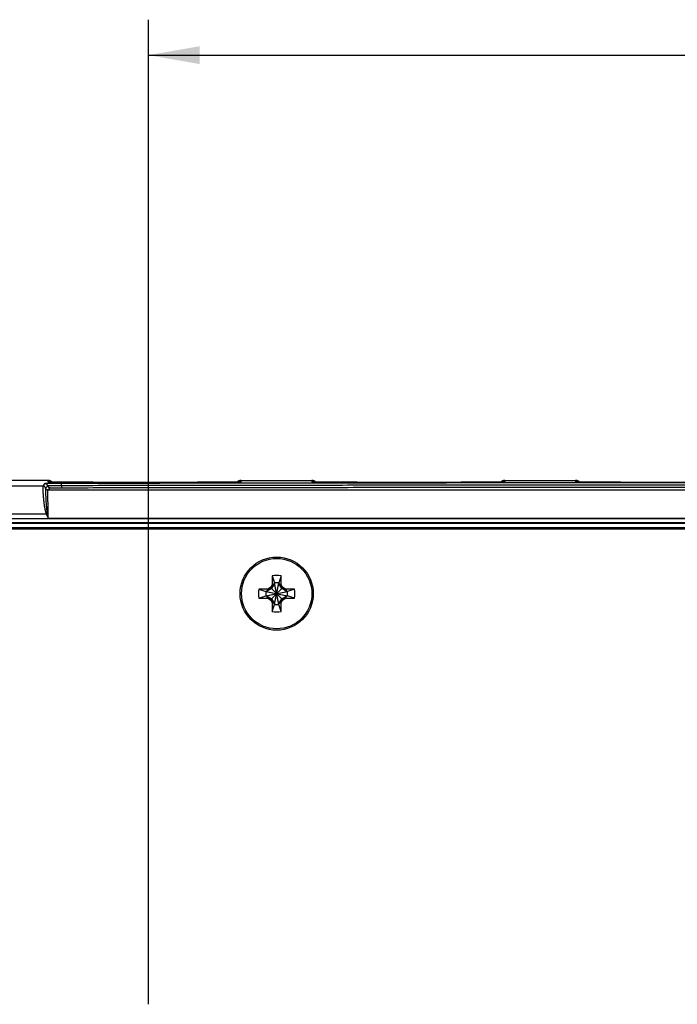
# Model space of a CAD drawing. Header units: inches. Extents: x 0 to 34, y 0 to 22.
# Tile 6 of 105: x 13.3 to 15.6, y 3.2 to 6.7. Entities that reach past the tile are written whole.
import ezdxf

# ---------------------------------------------------------------- set-up
doc = ezdxf.new("R2010")
doc.units = ezdxf.units.IN
doc.header["$LTSCALE"] = 1.87
doc.header["$MEASUREMENT"] = 0
doc.layers.get('0').update_dxf_attribs({"linetype": 'CONTINUOUS'})
doc.layers.add('DIMENSIONS', color=7, linetype='CONTINUOUS')
doc.styles.get("Standard").update_dxf_attribs({"font": 'txt', "width": 0.8})
doc.dimstyles.new('DIMSTYLE_1', dxfattribs={"dimtxt": 0.125, "dimasz": 0.18, "dimexe": 0.18, "dimexo": 0.0625, "dimgap": 0.09, "dimtad": 0, "dimtih": 1, "dimtoh": 1, "dimdec": 3, "dimzin": 4, "dimdsep": 46, "dimtxsty": 'STANDARD', "dimblk": '_FILLED', "dimblk1": '_FILLED', "dimblk2": '_FILLED', "dimcen": 0.09, "dimadec": 0, "dimazin": 0, "dimtp": 0.01, "dimtm": 0.01, "dimtfac": 1, "dimtdec": 3, "dimtofl": 0, "dimtmove": 0, "dimatfit": 3, "dimldrblk": '_FILLED', "dimfxl": 1, "dimtolj": 1, "dimtzin": 4, "dimarcsym": 0})

# ---------------------------------------------------------------- blocks, each defined once
blk = doc.blocks.new('_FILLED')
at = {"color": 0, "linetype": 'BYBLOCK'}
blk.add_solid([(0, 0), (-1, 0.174), (-1, -0.174)], dxfattribs=at)
blk = doc.blocks.new('*D7')
at = {"layer": 'DIMENSIONS', "color": 2, "linetype": 'CONTINUOUS'}
for p, q in [((13.7841, 3.2255), (13.7841, 6.6977)), ((20.2842, 3.2251), (20.2842, 6.6977)), ((13.7841, 6.5727), (16.3092, 6.5727)), ((20.2842, 6.5727), (17.7592, 6.5727))]:
    blk.add_line(p, q, dxfattribs=at)
at = {"layer": 'DIMENSIONS', "color": 2, "linetype": 'CONTINUOUS', "xscale": 0.18, "yscale": 0.18, "zscale": 0.18, "rotation": 180}
blk.add_blockref('_FILLED', (13.7841, 6.5727), dxfattribs=at)
at = {"layer": 'DIMENSIONS', "color": 2, "linetype": 'CONTINUOUS', "xscale": 0.18, "yscale": 0.18, "zscale": 0.18}
blk.add_blockref('_FILLED', (20.2842, 6.5727), dxfattribs=at)
at = {"layer": 'DIMENSIONS', "color": 2, "linetype": 'CONTINUOUS', "width": 0.8}
for s, p in [('6.500', (16.3717, 6.5102)), ('[', (16.9967, 6.5102)), ('165.1', (17.0967, 6.5102)), (']', (17.5967, 6.5102))]:
    blk.add_text(s, height=0.125, dxfattribs=at).set_placement(p)

msp = doc.modelspace()

# ---------------------------------------------------------------- linework, layer by layer
at = {"color": 7, "linetype": 'CONTINUOUS'}
for p, q in [((13.4297, 5.0727), (13.249, 5.0727)), ((13.4297, 5.0727), (13.4298, 5.0677)), ((14.1106, 5.0677), (14.1107, 5.0727)), ((14.1107, 5.0727), (14.3597, 5.0727)), ((14.3597, 5.0727), (14.3598, 5.0677)), ((15.0406, 5.0677), (15.0407, 5.0727)), ((15.0407, 5.0727), (15.2897, 5.0727)), ((15.2897, 5.0727), (15.2898, 5.0677)), ((9.8484, 5.0536), (13.4114, 5.0536)), ((13.4192, 5.0614), (13.4114, 5.0536)), ((13.4289, 5.0536), (13.4212, 5.0458)), ((13.43, 5.0388), (13.4377, 5.0466)), ((20.6105, 5.0388), (13.43, 5.0388)), ((13.4329, 5.0674), (13.4327, 5.0674)), ((13.4332, 5.0674), (13.4329, 5.0674)), ((13.4336, 5.0674), (13.4332, 5.0674)), ((13.4341, 5.0674), (13.4336, 5.0674)), ((13.435, 5.0673), (13.4341, 5.0674)), ((13.4357, 5.0673), (13.435, 5.0673)), ((13.4376, 5.0672), (13.4357, 5.0673)), ((13.44, 5.0672), (13.4376, 5.0672)), ((13.4431, 5.0671), (13.44, 5.0672)), ((13.4469, 5.067), (13.4431, 5.0671)), ((13.4516, 5.0669), (13.4469, 5.067)), ((13.4559, 5.0669), (13.4516, 5.0669)), ((13.461, 5.0668), (13.4559, 5.0669)), ((13.4673, 5.0667), (13.461, 5.0668)), ((13.4751, 5.0666), (13.4673, 5.0667)), ((13.4845, 5.0665), (13.4751, 5.0666)), ((13.4919, 5.0665), (13.4845, 5.0665)), ((13.5006, 5.0664), (13.4919, 5.0665)), ((13.5103, 5.0663), (13.5006, 5.0664)), ((13.5206, 5.0663), (13.5103, 5.0663)), ((13.5312, 5.0662), (13.5206, 5.0663)), ((13.5423, 5.0662), (13.5312, 5.0662)), ((13.5537, 5.0661), (13.5423, 5.0662)), ((13.5654, 5.0661), (13.5537, 5.0661)), ((13.5773, 5.0661), (13.5654, 5.0661)), ((13.5894, 5.0661), (13.5773, 5.0661)), ((13.6016, 5.066), (13.5894, 5.0661)), ((13.6139, 5.066), (13.6016, 5.066)), ((13.9327, 5.066), (13.6139, 5.066)), ((13.9449, 5.066), (13.9327, 5.066)), ((13.9571, 5.0661), (13.9449, 5.066)), ((13.9691, 5.0661), (13.9571, 5.0661)), ((13.9809, 5.0661), (13.9691, 5.0661)), ((13.9925, 5.0662), (13.9809, 5.0661)), ((14.0072, 5.0662), (13.9925, 5.0662)), ((14.0192, 5.0663), (14.0072, 5.0662)), ((14.0295, 5.0663), (14.0192, 5.0663)), ((14.0385, 5.0664), (14.0295, 5.0663)), ((14.0491, 5.0665), (14.0385, 5.0664)), ((14.0581, 5.0665), (14.0491, 5.0665)), ((14.0658, 5.0666), (14.0581, 5.0665)), ((14.0725, 5.0667), (14.0658, 5.0666)), ((14.0784, 5.0668), (14.0725, 5.0667)), ((14.0845, 5.0669), (14.0784, 5.0668)), ((14.0894, 5.0669), (14.0845, 5.0669)), ((14.0934, 5.067), (14.0894, 5.0669)), ((14.0967, 5.0671), (14.0934, 5.067)), ((14.0995, 5.0671), (14.0967, 5.0671)), ((14.1019, 5.0672), (14.0995, 5.0671)), ((14.1038, 5.0673), (14.1019, 5.0672)), ((14.1051, 5.0673), (14.1038, 5.0673)), ((14.1061, 5.0673), (14.1051, 5.0673)), ((14.1067, 5.0674), (14.1061, 5.0673)), ((14.1072, 5.0674), (14.1067, 5.0674)), ((14.1075, 5.0674), (14.1072, 5.0674)), ((14.1077, 5.0674), (14.1075, 5.0674)), ((14.1078, 5.0674), (14.1077, 5.0674)), ((14.1079, 5.0674), (14.1078, 5.0674)), ((14.1079, 5.0675), (14.1079, 5.0675)), ((14.1079, 5.0675), (14.1079, 5.0674)), ((14.3628, 5.0674), (14.3626, 5.0674)), ((14.3631, 5.0674), (14.3628, 5.0674)), ((14.3634, 5.0674), (14.3631, 5.0674)), ((14.3638, 5.0674), (14.3634, 5.0674)), ((14.3646, 5.0673), (14.3638, 5.0674)), ((14.3657, 5.0673), (14.3646, 5.0673)), ((14.3676, 5.0672), (14.3657, 5.0673)), ((14.37, 5.0672), (14.3676, 5.0672)), ((14.3731, 5.0671), (14.37, 5.0672)), ((14.3769, 5.067), (14.3731, 5.0671)), ((14.3816, 5.0669), (14.3769, 5.067)), ((14.3859, 5.0669), (14.3816, 5.0669)), ((14.391, 5.0668), (14.3859, 5.0669)), ((14.3973, 5.0667), (14.391, 5.0668)), ((14.4051, 5.0666), (14.3973, 5.0667)), ((14.4145, 5.0665), (14.4051, 5.0666)), ((14.4219, 5.0665), (14.4145, 5.0665)), ((14.4306, 5.0664), (14.4219, 5.0665)), ((14.4403, 5.0663), (14.4306, 5.0664)), ((14.4506, 5.0663), (14.4403, 5.0663)), ((14.4612, 5.0662), (14.4506, 5.0663)), ((14.4723, 5.0662), (14.4612, 5.0662)), ((14.4837, 5.0661), (14.4723, 5.0662)), ((14.4954, 5.0661), (14.4837, 5.0661)), ((14.5073, 5.0661), (14.4954, 5.0661)), ((14.5194, 5.0661), (14.5073, 5.0661)), ((14.5316, 5.066), (14.5194, 5.0661)), ((14.5439, 5.066), (14.5316, 5.066)), ((14.8627, 5.066), (14.5439, 5.066)), ((14.8749, 5.066), (14.8627, 5.066)), ((14.8871, 5.0661), (14.8749, 5.066)), ((14.8991, 5.0661), (14.8871, 5.0661)), ((14.9109, 5.0661), (14.8991, 5.0661)), ((14.9225, 5.0662), (14.9109, 5.0661)), ((14.9372, 5.0662), (14.9225, 5.0662)), ((14.9492, 5.0663), (14.9372, 5.0662)), ((14.9595, 5.0663), (14.9492, 5.0663)), ((14.9685, 5.0664), (14.9595, 5.0663)), ((14.9791, 5.0665), (14.9685, 5.0664)), ((14.9881, 5.0665), (14.9791, 5.0665)), ((14.9958, 5.0666), (14.9881, 5.0665)), ((15.0025, 5.0667), (14.9958, 5.0666)), ((15.0084, 5.0668), (15.0025, 5.0667)), ((15.0145, 5.0669), (15.0084, 5.0668)), ((15.0194, 5.0669), (15.0145, 5.0669)), ((15.0234, 5.067), (15.0194, 5.0669)), ((15.0267, 5.0671), (15.0234, 5.067)), ((15.0295, 5.0671), (15.0267, 5.0671)), ((15.0319, 5.0672), (15.0295, 5.0671)), ((15.0338, 5.0673), (15.0319, 5.0672)), ((15.0351, 5.0673), (15.0338, 5.0673)), ((15.0361, 5.0673), (15.0351, 5.0673)), ((15.0367, 5.0674), (15.0361, 5.0673)), ((15.0372, 5.0674), (15.0367, 5.0674)), ((15.0375, 5.0674), (15.0372, 5.0674)), ((15.0377, 5.0674), (15.0375, 5.0674)), ((15.0378, 5.0674), (15.0377, 5.0674)), ((15.0379, 5.0674), (15.0378, 5.0674)), ((15.0379, 5.0675), (15.0379, 5.0675)), ((15.0379, 5.0675), (15.0379, 5.0674)), ((15.2928, 5.0674), (15.2926, 5.0674)), ((15.2931, 5.0674), (15.2928, 5.0674)), ((15.2934, 5.0674), (15.2931, 5.0674)), ((15.2938, 5.0674), (15.2934, 5.0674)), ((15.2946, 5.0673), (15.2938, 5.0674)), ((15.2957, 5.0673), (15.2946, 5.0673)), ((15.2976, 5.0672), (15.2957, 5.0673)), ((15.3, 5.0672), (15.2976, 5.0672)), ((15.3031, 5.0671), (15.3, 5.0672)), ((15.3069, 5.067), (15.3031, 5.0671)), ((15.3116, 5.0669), (15.3069, 5.067)), ((15.3159, 5.0669), (15.3116, 5.0669)), ((15.321, 5.0668), (15.3159, 5.0669)), ((15.3273, 5.0667), (15.321, 5.0668)), ((15.3351, 5.0666), (15.3273, 5.0667)), ((15.3445, 5.0665), (15.3351, 5.0666)), ((15.3519, 5.0665), (15.3445, 5.0665)), ((15.3606, 5.0664), (15.3519, 5.0665)), ((15.3703, 5.0663), (15.3606, 5.0664)), ((15.3806, 5.0663), (15.3703, 5.0663)), ((15.3912, 5.0662), (15.3806, 5.0663)), ((15.4023, 5.0662), (15.3912, 5.0662)), ((15.4137, 5.0661), (15.4023, 5.0662)), ((15.4254, 5.0661), (15.4137, 5.0661)), ((15.4373, 5.0661), (15.4254, 5.0661)), ((15.4494, 5.0661), (15.4373, 5.0661)), ((15.4616, 5.066), (15.4494, 5.0661)), ((15.4739, 5.066), (15.4616, 5.066)), ((15.7927, 5.066), (15.4739, 5.066)), ((13.4239, 4.9536), (9.7484, 4.9536)), ((20.853, 4.9377), (9.9418, 4.9377)), ((13.4274, 4.9552), (13.4239, 4.9536)), ((20.6096, 4.9388), (13.4309, 4.9388)), ((20.853, 4.9227), (9.9418, 4.9227)), ((9.9428, 4.9218), (20.852, 4.9218)), ((9.9428, 4.9068), (20.852, 4.9068)), ((9.9622, 4.9025), (20.8321, 4.9025)), ((14.2207, 4.7359), (14.2207, 4.7048)), ((14.2207, 4.7359), (14.2284, 4.7113)), ((14.2518, 4.7359), (14.244, 4.7113)), ((14.2518, 4.7048), (14.2518, 4.7359)), ((14.1738, 4.689), (14.1984, 4.6813)), ((14.2049, 4.689), (14.1738, 4.689)), ((14.218, 4.6917), (14.1999, 4.6813)), ((14.2049, 4.689), (14.1999, 4.6813)), ((14.2149, 4.6948), (14.2049, 4.689)), ((14.2207, 4.7048), (14.2149, 4.6948)), ((14.2149, 4.6521), (14.2576, 4.6948)), ((14.2149, 4.6948), (14.2576, 4.6521)), ((14.2284, 4.7098), (14.218, 4.6917)), ((14.2207, 4.7048), (14.2284, 4.7098)), ((14.2284, 4.7113), (14.2284, 4.7098)), ((14.2284, 4.6356), (14.244, 4.7113)), ((14.244, 4.6356), (14.2284, 4.7113)), ((14.2284, 4.6372), (14.244, 4.7098)), ((14.244, 4.6372), (14.2284, 4.7098)), ((14.244, 4.7098), (14.244, 4.7113)), ((14.2544, 4.6917), (14.244, 4.7098)), ((14.2518, 4.7048), (14.244, 4.7098)), ((14.2576, 4.6948), (14.2518, 4.7048)), ((14.2725, 4.6813), (14.2544, 4.6917)), ((14.2676, 4.689), (14.2576, 4.6948)), ((14.2676, 4.689), (14.2725, 4.6813)), ((14.2987, 4.689), (14.2676, 4.689)), ((14.2987, 4.689), (14.274, 4.6813)), ((14.1738, 4.6579), (14.1984, 4.6657)), ((14.1738, 4.6579), (14.2049, 4.6579)), ((14.1984, 4.6813), (14.274, 4.6657)), ((14.1984, 4.6657), (14.274, 4.6813)), ((14.1999, 4.6813), (14.1984, 4.6813)), ((14.1984, 4.6657), (14.1999, 4.6657)), ((14.1999, 4.6813), (14.2725, 4.6657)), ((14.1999, 4.6657), (14.2725, 4.6813)), ((14.2049, 4.6579), (14.1999, 4.6657)), ((14.1999, 4.6657), (14.218, 4.6553)), ((14.2049, 4.6579), (14.2149, 4.6521)), ((14.218, 4.6553), (14.2284, 4.6372)), ((14.244, 4.6372), (14.2544, 4.6553)), ((14.2544, 4.6553), (14.2725, 4.6657)), ((14.2576, 4.6521), (14.2676, 4.6579)), ((14.2676, 4.6579), (14.2725, 4.6657)), ((14.2676, 4.6579), (14.2987, 4.6579)), ((14.274, 4.6813), (14.2725, 4.6813)), ((14.2725, 4.6657), (14.274, 4.6657)), ((14.2987, 4.6579), (14.274, 4.6657)), ((14.2149, 4.6521), (14.2207, 4.6421)), ((14.2207, 4.6421), (14.2207, 4.611)), ((14.2207, 4.6421), (14.2284, 4.6372)), ((14.2207, 4.611), (14.2284, 4.6356)), ((14.2284, 4.6372), (14.2284, 4.6356)), ((14.2518, 4.6421), (14.244, 4.6372)), ((14.244, 4.6356), (14.244, 4.6372)), ((14.2518, 4.611), (14.244, 4.6356)), ((14.2518, 4.6421), (14.2576, 4.6521)), ((14.2518, 4.611), (14.2518, 4.6421))]:
    msp.add_line(p, q, dxfattribs=at)
for points in [[(13.4436, 5.0671), (13.4435, 5.0672), (13.4427, 5.0679), (13.4418, 5.0686), (13.4409, 5.0693), (13.44, 5.0699), (13.439, 5.0705), (13.438, 5.0709), (13.4369, 5.0714), (13.4358, 5.0718), (13.4348, 5.0721), (13.4337, 5.0723), (13.4325, 5.0725), (13.4314, 5.0726), (13.4303, 5.0727), (13.4297, 5.0727)], [(14.1107, 5.0727), (14.1101, 5.0727), (14.109, 5.0726), (14.1079, 5.0725), (14.1068, 5.0723), (14.1057, 5.0721), (14.1046, 5.0718), (14.1035, 5.0714), (14.1025, 5.0709), (14.1015, 5.0705), (14.1005, 5.0699), (14.0995, 5.0693), (14.0986, 5.0686), (14.0977, 5.0679), (14.0969, 5.0672), (14.0968, 5.0671)], [(14.3736, 5.0671), (14.3735, 5.0672), (14.3727, 5.0679), (14.3718, 5.0686), (14.3709, 5.0693), (14.37, 5.0699), (14.369, 5.0705), (14.368, 5.0709), (14.3669, 5.0714), (14.3658, 5.0718), (14.3648, 5.0721), (14.3637, 5.0723), (14.3625, 5.0725), (14.3614, 5.0726), (14.3603, 5.0727), (14.3597, 5.0727)], [(15.0407, 5.0727), (15.0401, 5.0727), (15.039, 5.0726), (15.0379, 5.0725), (15.0368, 5.0723), (15.0357, 5.0721), (15.0346, 5.0718), (15.0335, 5.0714), (15.0325, 5.0709), (15.0315, 5.0705), (15.0305, 5.0699), (15.0295, 5.0693), (15.0286, 5.0686), (15.0277, 5.0679), (15.0269, 5.0672), (15.0268, 5.0671)], [(15.3036, 5.0671), (15.3035, 5.0672), (15.3027, 5.0679), (15.3018, 5.0686), (15.3009, 5.0693), (15.3, 5.0699), (15.299, 5.0705), (15.298, 5.0709), (15.2969, 5.0714), (15.2958, 5.0718), (15.2948, 5.0721), (15.2937, 5.0723), (15.2925, 5.0725), (15.2914, 5.0726), (15.2903, 5.0727), (15.2897, 5.0727)], [(13.4327, 5.0674), (13.4326, 5.0674), (13.4325, 5.0674), (13.4325, 5.0675)], [(14.3626, 5.0674), (14.3625, 5.0674), (14.3625, 5.0675)], [(15.2926, 5.0674), (15.2925, 5.0674), (15.2925, 5.0675)]]:
    msp.add_lwpolyline(points, dxfattribs=at)
for radius in [0.129, 0.124]:
    msp.add_circle((14.2362, 4.6735), radius, dxfattribs=at)
for radius, start, end in [(0.0644, 76.0196, 103.9804), (0.0644, 166.0196, 193.9804), (0.0386, 78.3855, 101.6145), (0.0644, 346.0196, 13.9804), (0.0386, 168.3855, 191.6145), (0.0386, 348.3855, 11.6145), (0.0386, 258.3855, 281.6145), (0.0644, 256.0196, 283.9804)]:
    msp.add_arc((14.2362, 4.6735), radius, start, end, dxfattribs=at)
for points in [[(13.4306, 5.0727), (13.4303, 5.0727), (13.43, 5.0727), (13.4297, 5.0727)], [(14.1098, 5.0727), (14.1101, 5.0727), (14.1104, 5.0727), (14.1107, 5.0727)], [(14.3606, 5.0727), (14.3603, 5.0727), (14.36, 5.0727), (14.3597, 5.0727)], [(15.0398, 5.0727), (15.0401, 5.0727), (15.0404, 5.0727), (15.0407, 5.0727)], [(15.2906, 5.0727), (15.2903, 5.0727), (15.29, 5.0727), (15.2897, 5.0727)]]:
    msp.add_open_spline(points, degree=3, dxfattribs=at)
for points, knots in [([(13.4436, 5.0671), (13.4434, 5.0673), (13.4429, 5.0678), (13.4421, 5.0684), (13.4412, 5.0691), (13.4403, 5.0697), (13.4393, 5.0703), (13.4383, 5.0708), (13.4373, 5.0712), (13.4363, 5.0716), (13.4352, 5.072), (13.4341, 5.0722), (13.433, 5.0724), (13.4319, 5.0726), (13.4311, 5.0727), (13.4307, 5.0727), (13.4306, 5.0727)], [0, 0, 0, 0, 0.066389, 0.142775, 0.21916, 0.295546, 0.371932, 0.448318, 0.524705, 0.601091, 0.677478, 0.753864, 0.830251, 0.906638, 0.983024, 1, 1, 1, 1]), ([(14.0968, 5.0671), (14.097, 5.0673), (14.0975, 5.0678), (14.0983, 5.0684), (14.0992, 5.0691), (14.1002, 5.0697), (14.1011, 5.0703), (14.1021, 5.0708), (14.1031, 5.0712), (14.1042, 5.0716), (14.1052, 5.072), (14.1063, 5.0722), (14.1074, 5.0724), (14.1085, 5.0726), (14.1093, 5.0727), (14.1097, 5.0727), (14.1098, 5.0727)], [0, 0, 0, 0, 0.066462, 0.142916, 0.21937, 0.295825, 0.372279, 0.448734, 0.525189, 0.601644, 0.678099, 0.754554, 0.831009, 0.907464, 0.983919, 1, 1, 1, 1]), ([(14.3736, 5.0671), (14.3734, 5.0673), (14.3729, 5.0678), (14.3721, 5.0684), (14.3712, 5.0691), (14.3703, 5.0697), (14.3693, 5.0703), (14.3683, 5.0708), (14.3673, 5.0712), (14.3663, 5.0716), (14.3652, 5.072), (14.3641, 5.0722), (14.363, 5.0724), (14.3619, 5.0726), (14.3611, 5.0727), (14.3607, 5.0727), (14.3606, 5.0727)], [0, 0, 0, 0, 0.066456, 0.14291, 0.219365, 0.29582, 0.372275, 0.44873, 0.525186, 0.601641, 0.678097, 0.754552, 0.831008, 0.907463, 0.983919, 1, 1, 1, 1]), ([(15.0268, 5.0671), (15.027, 5.0673), (15.0275, 5.0678), (15.0283, 5.0684), (15.0292, 5.0691), (15.0302, 5.0697), (15.0311, 5.0703), (15.0321, 5.0708), (15.0331, 5.0712), (15.0342, 5.0716), (15.0352, 5.072), (15.0363, 5.0722), (15.0374, 5.0724), (15.0385, 5.0726), (15.0393, 5.0727), (15.0397, 5.0727), (15.0398, 5.0727)], [0, 0, 0, 0, 0.066462, 0.142916, 0.21937, 0.295825, 0.372279, 0.448734, 0.525189, 0.601644, 0.678099, 0.754554, 0.831009, 0.907464, 0.983919, 1, 1, 1, 1]), ([(15.3036, 5.0671), (15.3034, 5.0673), (15.3029, 5.0678), (15.3021, 5.0684), (15.3012, 5.0691), (15.3003, 5.0697), (15.2993, 5.0703), (15.2983, 5.0708), (15.2973, 5.0712), (15.2963, 5.0716), (15.2952, 5.072), (15.2941, 5.0722), (15.293, 5.0724), (15.2919, 5.0726), (15.2911, 5.0727), (15.2907, 5.0727), (15.2906, 5.0727)], [0, 0, 0, 0, 0.066456, 0.14291, 0.219365, 0.29582, 0.372275, 0.44873, 0.525186, 0.601641, 0.678097, 0.754552, 0.831008, 0.907463, 0.983919, 1, 1, 1, 1]), ([(13.4114, 5.0536), (13.4114, 5.0536), (13.4114, 5.0535), (13.4114, 5.0532), (13.4114, 5.0528), (13.4113, 5.0523), (13.4114, 5.0516), (13.4114, 5.0508), (13.4114, 5.0498), (13.4114, 5.0487), (13.4114, 5.0474), (13.4115, 5.0461), (13.4115, 5.0445), (13.4116, 5.0429), (13.4116, 5.0411), (13.4117, 5.0392), (13.4118, 5.0372), (13.4119, 5.0351), (13.412, 5.0328), (13.4122, 5.0304), (13.4123, 5.0279), (13.4125, 5.0253), (13.4127, 5.0226), (13.4129, 5.0199), (13.4131, 5.017), (13.4133, 5.014), (13.4136, 5.0109), (13.4139, 5.0078), (13.4142, 5.0046), (13.4145, 5.0013), (13.4149, 4.998), (13.4153, 4.9946), (13.4157, 4.9912), (13.4162, 4.9877), (13.4167, 4.9842), (13.4173, 4.9807), (13.4179, 4.9772), (13.4185, 4.9737), (13.4192, 4.9703), (13.4199, 4.967), (13.4207, 4.9637), (13.4215, 4.9608), (13.4223, 4.9581), (13.4231, 4.9557), (13.4237, 4.9543), (13.4239, 4.9536)], [0, 0, 0, 0, 0.001081, 0.003573, 0.007491, 0.012833, 0.019592, 0.027759, 0.037322, 0.048267, 0.060577, 0.074235, 0.08922, 0.105509, 0.123078, 0.1419, 0.161947, 0.18319, 0.205595, 0.229128, 0.253754, 0.279435, 0.306132, 0.333803, 0.362404, 0.391891, 0.422218, 0.453334, 0.485188, 0.517723, 0.550881, 0.584602, 0.618815, 0.653443, 0.688387, 0.723539, 0.758766, 0.793882, 0.828623, 0.862626, 0.895444, 0.926305, 0.954192, 0.978662, 1, 1, 1, 1]), ([(13.4212, 5.0458), (13.4211, 5.0461), (13.421, 5.0465), (13.4208, 5.0471), (13.4205, 5.0478), (13.4202, 5.0484), (13.4199, 5.0489), (13.4195, 5.0495), (13.4191, 5.05), (13.4187, 5.0505), (13.4182, 5.051), (13.4177, 5.0514), (13.4171, 5.0518), (13.4166, 5.0522), (13.416, 5.0525), (13.4154, 5.0528), (13.4147, 5.0531), (13.4141, 5.0533), (13.4134, 5.0534), (13.4128, 5.0535), (13.4121, 5.0536), (13.4116, 5.0536), (13.4114, 5.0536)], [0, 0, 0, 0, 0.049998, 0.099997, 0.149996, 0.199995, 0.249995, 0.299995, 0.349995, 0.399996, 0.449996, 0.499997, 0.549997, 0.599998, 0.649999, 0.699999, 0.75, 0.8, 0.85, 0.9, 0.95, 1, 1, 1, 1]), ([(13.4764, 5.062), (13.4755, 5.062), (13.4737, 5.0619), (13.4709, 5.0619), (13.4682, 5.0619), (13.4655, 5.0619), (13.4629, 5.0619), (13.4602, 5.0619), (13.4577, 5.0619), (13.4552, 5.0619), (13.4527, 5.0619), (13.4503, 5.0619), (13.448, 5.0618), (13.4458, 5.0618), (13.4436, 5.0618), (13.4415, 5.0618), (13.4394, 5.0618), (13.4375, 5.0618), (13.4356, 5.0617), (13.4338, 5.0617), (13.4321, 5.0617), (13.4305, 5.0617), (13.429, 5.0617), (13.4276, 5.0616), (13.4263, 5.0616), (13.4251, 5.0616), (13.424, 5.0616), (13.4231, 5.0616), (13.4222, 5.0615), (13.4214, 5.0615), (13.4208, 5.0615), (13.4202, 5.0615), (13.4198, 5.0614), (13.4195, 5.0614), (13.4193, 5.0614), (13.4192, 5.0614), (13.4192, 5.0614)], [0, 0, 0, 0, 0.048315, 0.09627, 0.143767, 0.19071, 0.237004, 0.282554, 0.327272, 0.371075, 0.413895, 0.455664, 0.49632, 0.535805, 0.574065, 0.61104, 0.646653, 0.680831, 0.713516, 0.744657, 0.774208, 0.802125, 0.828353, 0.852835, 0.87553, 0.896416, 0.915464, 0.932642, 0.947921, 0.961278, 0.97269, 0.982131, 0.989584, 0.995043, 0.998506, 1, 1, 1, 1]), ([(13.4289, 5.0536), (13.4289, 5.0538), (13.4288, 5.0542), (13.4285, 5.0549), (13.4283, 5.0555), (13.428, 5.0561), (13.4276, 5.0567), (13.4273, 5.0572), (13.4269, 5.0578), (13.4264, 5.0583), (13.4259, 5.0588), (13.4254, 5.0592), (13.4249, 5.0596), (13.4243, 5.06), (13.4237, 5.0603), (13.4231, 5.0606), (13.4225, 5.0608), (13.4218, 5.061), (13.4212, 5.0612), (13.4205, 5.0613), (13.4198, 5.0613), (13.4194, 5.0614), (13.4192, 5.0614)], [0, 0, 0, 0, 0.049999, 0.099999, 0.149999, 0.199999, 0.249999, 0.299999, 0.35, 0.4, 0.450001, 0.500001, 0.550002, 0.600002, 0.650002, 0.700003, 0.750003, 0.800003, 0.850002, 0.900002, 0.950001, 1, 1, 1, 1]), ([(13.4212, 5.0458), (13.4211, 5.0458), (13.4211, 5.0457), (13.4211, 5.0455), (13.4211, 5.0451), (13.4211, 5.0446), (13.4211, 5.0439), (13.4211, 5.0431), (13.4211, 5.0422), (13.4211, 5.0411), (13.4211, 5.0399), (13.4211, 5.0386), (13.4211, 5.0372), (13.4211, 5.0356), (13.4212, 5.0339), (13.4212, 5.0321), (13.4213, 5.0301), (13.4213, 5.0281), (13.4214, 5.0259), (13.4215, 5.0236), (13.4216, 5.0212), (13.4217, 5.0187), (13.4218, 5.0161), (13.4219, 5.0134), (13.422, 5.0106), (13.4222, 5.0077), (13.4224, 5.0048), (13.4225, 5.0017), (13.4227, 4.9986), (13.4229, 4.9954), (13.4232, 4.9921), (13.4234, 4.9888), (13.4237, 4.9855), (13.424, 4.982), (13.4243, 4.9786), (13.4246, 4.9751), (13.425, 4.9716), (13.4254, 4.9681), (13.4259, 4.9646), (13.4264, 4.9613), (13.4269, 4.9581), (13.4272, 4.9561), (13.4274, 4.9552)], [0, 0, 0, 0, 0.001163, 0.003818, 0.007989, 0.013672, 0.020862, 0.029549, 0.039723, 0.051368, 0.064468, 0.079006, 0.094964, 0.112318, 0.131047, 0.151125, 0.172525, 0.195214, 0.219161, 0.244329, 0.270683, 0.298191, 0.326815, 0.356516, 0.38725, 0.418968, 0.451622, 0.485172, 0.519577, 0.554778, 0.590713, 0.627323, 0.664557, 0.702353, 0.74061, 0.779222, 0.818065, 0.856952, 0.895511, 0.933191, 0.96855, 1, 1, 1, 1]), ([(13.43, 5.0388), (13.4298, 5.0388), (13.4294, 5.0389), (13.4287, 5.0389), (13.4281, 5.039), (13.4276, 5.0392), (13.427, 5.0393), (13.4264, 5.0396), (13.4259, 5.0398), (13.4253, 5.0401), (13.4248, 5.0404), (13.4243, 5.0408), (13.4239, 5.0412), (13.4234, 5.0416), (13.423, 5.0421), (13.4227, 5.0426), (13.4223, 5.0431), (13.422, 5.0436), (13.4217, 5.0441), (13.4215, 5.0447), (13.4213, 5.0453), (13.4212, 5.0456), (13.4212, 5.0458)], [0, 0, 0, 0, 0.049999, 0.099998, 0.149997, 0.199996, 0.249996, 0.299996, 0.349996, 0.399996, 0.449996, 0.499997, 0.549997, 0.599998, 0.649999, 0.699999, 0.75, 0.8, 0.85, 0.9, 0.95, 1, 1, 1, 1]), ([(13.4781, 5.0541), (13.4773, 5.0541), (13.4756, 5.0541), (13.4731, 5.0541), (13.4706, 5.0541), (13.4682, 5.0541), (13.4658, 5.0541), (13.4634, 5.0541), (13.4611, 5.0541), (13.4588, 5.054), (13.4566, 5.054), (13.4545, 5.054), (13.4524, 5.054), (13.4504, 5.054), (13.4484, 5.054), (13.4466, 5.054), (13.4448, 5.0539), (13.4431, 5.0539), (13.4414, 5.0539), (13.4399, 5.0539), (13.4385, 5.0539), (13.4371, 5.0539), (13.4358, 5.0538), (13.4347, 5.0538), (13.4336, 5.0538), (13.4327, 5.0538), (13.4318, 5.0538), (13.4311, 5.0537), (13.4305, 5.0537), (13.4299, 5.0537), (13.4295, 5.0537), (13.4292, 5.0536), (13.429, 5.0536), (13.4289, 5.0536), (13.4289, 5.0536)], [0, 0, 0, 0, 0.051497, 0.102464, 0.152819, 0.202479, 0.251364, 0.299395, 0.346487, 0.392545, 0.437468, 0.481158, 0.523526, 0.564506, 0.604045, 0.642066, 0.678484, 0.713224, 0.746222, 0.777436, 0.806822, 0.834317, 0.859851, 0.88337, 0.904823, 0.924173, 0.941381, 0.956422, 0.969272, 0.979907, 0.988303, 0.994449, 0.998341, 1, 1, 1, 1]), ([(13.4377, 5.0466), (13.4375, 5.0466), (13.4371, 5.0466), (13.4365, 5.0467), (13.4359, 5.0468), (13.4353, 5.0469), (13.4347, 5.0471), (13.4342, 5.0473), (13.4336, 5.0476), (13.4331, 5.0479), (13.4326, 5.0482), (13.4321, 5.0486), (13.4316, 5.0489), (13.4312, 5.0494), (13.4308, 5.0498), (13.4304, 5.0503), (13.4301, 5.0508), (13.4298, 5.0513), (13.4295, 5.0519), (13.4293, 5.0524), (13.4291, 5.053), (13.429, 5.0534), (13.4289, 5.0536)], [0, 0, 0, 0, 0.049999, 0.099998, 0.149997, 0.199997, 0.249996, 0.299996, 0.349996, 0.399997, 0.449997, 0.499998, 0.549998, 0.599999, 0.649999, 0.7, 0.75, 0.8, 0.850001, 0.900001, 0.95, 1, 1, 1, 1]), ([(13.4309, 4.9388), (13.4309, 4.9401), (13.4308, 4.9427), (13.4308, 4.9465), (13.4307, 4.9502), (13.4306, 4.954), (13.4306, 4.9578), (13.4305, 4.9615), (13.4304, 4.9652), (13.4304, 4.9689), (13.4303, 4.9725), (13.4303, 4.976), (13.4302, 4.9795), (13.4302, 4.983), (13.4301, 4.9864), (13.4301, 4.9897), (13.43, 4.9929), (13.43, 4.9961), (13.4299, 4.9992), (13.4299, 5.0022), (13.4299, 5.0051), (13.4299, 5.0079), (13.4298, 5.0106), (13.4298, 5.0132), (13.4298, 5.0156), (13.4298, 5.018), (13.4298, 5.0203), (13.4297, 5.0224), (13.4297, 5.0245), (13.4297, 5.0264), (13.4297, 5.0281), (13.4297, 5.0298), (13.4297, 5.0313), (13.4297, 5.0327), (13.4298, 5.0339), (13.4298, 5.035), (13.4298, 5.036), (13.4298, 5.0368), (13.4298, 5.0375), (13.4299, 5.038), (13.4299, 5.0384), (13.4299, 5.0387), (13.4299, 5.0388), (13.43, 5.0388)], [0, 0, 0, 0, 0.038108, 0.076159, 0.114099, 0.151873, 0.189426, 0.226703, 0.26365, 0.300214, 0.33634, 0.371978, 0.407075, 0.441581, 0.475444, 0.508615, 0.541043, 0.572681, 0.603482, 0.633401, 0.662394, 0.690421, 0.717443, 0.743424, 0.76833, 0.792126, 0.814777, 0.836253, 0.856521, 0.875551, 0.893313, 0.90978, 0.924927, 0.938732, 0.951174, 0.962235, 0.9719, 0.980155, 0.986988, 0.992391, 0.996357, 0.998886, 1, 1, 1, 1]), ([(13.4325, 5.0675), (13.4323, 5.0675), (13.4318, 5.0676), (13.4309, 5.0677), (13.4302, 5.0677), (13.4298, 5.0677)], [0, 0, 0, 0, 0.177073, 0.588536, 1, 1, 1, 1]), ([(13.4298, 5.0677), (13.4298, 5.0677), (13.43, 5.0676), (13.4303, 5.0676), (13.4308, 5.0675), (13.4314, 5.0675), (13.432, 5.0674), (13.4324, 5.0674), (13.4325, 5.0674)], [0, 0, 0, 0, 0.041241, 0.151009, 0.332061, 0.584858, 0.909259, 1, 1, 1, 1]), ([(13.4332, 5.0674), (13.4332, 5.0674), (13.4329, 5.0674), (13.4327, 5.0675), (13.4325, 5.0675)], [0, 0, 0, 0, 0.056345, 1, 1, 1, 1]), ([(13.4325, 5.0674), (13.4328, 5.0674), (13.4335, 5.0674), (13.4346, 5.0673), (13.4361, 5.0673), (13.4377, 5.0672), (13.4396, 5.0672), (13.4416, 5.0671), (13.4438, 5.0671), (13.4461, 5.067), (13.4487, 5.067), (13.4514, 5.0669), (13.4543, 5.0669), (13.4574, 5.0668), (13.4606, 5.0668), (13.464, 5.0667), (13.4676, 5.0667), (13.4713, 5.0667), (13.4752, 5.0666), (13.4792, 5.0666), (13.4834, 5.0665), (13.4877, 5.0665), (13.4921, 5.0665), (13.4967, 5.0664), (13.5014, 5.0664), (13.5062, 5.0664), (13.5112, 5.0663), (13.5162, 5.0663), (13.5214, 5.0663), (13.5266, 5.0662), (13.532, 5.0662), (13.5374, 5.0662), (13.543, 5.0662), (13.5486, 5.0662), (13.5542, 5.0661), (13.56, 5.0661), (13.5658, 5.0661), (13.5717, 5.0661), (13.5776, 5.0661), (13.5835, 5.0661), (13.5895, 5.0661), (13.5956, 5.066), (13.6016, 5.066), (13.6077, 5.066), (13.6137, 5.066), (13.6178, 5.066), (13.6198, 5.066)], [0, 0, 0, 0, 0.004399, 0.011128, 0.018872, 0.027628, 0.037384, 0.048127, 0.059845, 0.072529, 0.086169, 0.100748, 0.11625, 0.132659, 0.14996, 0.168136, 0.187166, 0.20703, 0.227709, 0.249183, 0.271428, 0.294422, 0.318141, 0.342561, 0.367657, 0.393404, 0.419776, 0.446745, 0.47428, 0.502356, 0.530946, 0.56002, 0.589545, 0.619487, 0.649822, 0.680526, 0.711563, 0.74289, 0.774474, 0.806291, 0.838314, 0.870501, 0.902808, 0.935191, 0.967604, 1, 1, 1, 1]), ([(13.4377, 5.0466), (13.4377, 5.0466), (13.4378, 5.0466), (13.438, 5.0466), (13.4383, 5.0467), (13.4386, 5.0467), (13.4391, 5.0467), (13.4397, 5.0467), (13.4403, 5.0467), (13.4411, 5.0467), (13.442, 5.0468), (13.4429, 5.0468), (13.444, 5.0468), (13.4451, 5.0468), (13.4463, 5.0468), (13.4476, 5.0469), (13.449, 5.0469), (13.4505, 5.0469), (13.452, 5.0469), (13.4537, 5.0469), (13.4554, 5.0469), (13.4571, 5.0469), (13.4589, 5.0469), (13.4608, 5.047), (13.4627, 5.047), (13.4647, 5.047), (13.4668, 5.047), (13.4688, 5.047), (13.471, 5.047), (13.4731, 5.047), (13.4753, 5.047), (13.4775, 5.047), (13.4789, 5.047), (13.4797, 5.047)], [0, 0, 0, 0, 0.001724, 0.005804, 0.012277, 0.021152, 0.032419, 0.046054, 0.062024, 0.080293, 0.100835, 0.123615, 0.148581, 0.175677, 0.204852, 0.23605, 0.269207, 0.304254, 0.341124, 0.379739, 0.420025, 0.461912, 0.505312, 0.550107, 0.596201, 0.643536, 0.692041, 0.741588, 0.792039, 0.84325, 0.895078, 0.947377, 1, 1, 1, 1]), ([(20.564, 5.062), (20.5153, 5.062), (20.4178, 5.0622), (20.2714, 5.0624), (20.1249, 5.0626), (19.9781, 5.0628), (19.8312, 5.063), (19.6842, 5.0632), (19.537, 5.0633), (19.3897, 5.0635), (19.2422, 5.0636), (19.0946, 5.0638), (18.9469, 5.0639), (18.7991, 5.064), (18.6512, 5.0641), (18.5032, 5.0642), (18.3552, 5.0643), (18.207, 5.0644), (18.0588, 5.0645), (17.9106, 5.0645), (17.7623, 5.0646), (17.6139, 5.0646), (17.4655, 5.0647), (17.3171, 5.0647), (17.1687, 5.0647), (17.0202, 5.0647), (16.8718, 5.0647), (16.7234, 5.0647), (16.5749, 5.0647), (16.4265, 5.0646), (16.2782, 5.0646), (16.1299, 5.0645), (15.9816, 5.0645), (15.8334, 5.0644), (15.6853, 5.0643), (15.5372, 5.0642), (15.3892, 5.0641), (15.2413, 5.064), (15.0935, 5.0639), (14.9458, 5.0638), (14.7982, 5.0636), (14.6508, 5.0635), (14.5034, 5.0633), (14.3562, 5.0632), (14.2092, 5.063), (14.0623, 5.0628), (13.9156, 5.0626), (13.769, 5.0624), (13.6227, 5.0622), (13.5251, 5.062), (13.4764, 5.062)], [0, 0, 0, 0, 0.020625, 0.041278, 0.061956, 0.082658, 0.103384, 0.124131, 0.144899, 0.165686, 0.186491, 0.207314, 0.228153, 0.249007, 0.269875, 0.290755, 0.311647, 0.332548, 0.353459, 0.374379, 0.395305, 0.416237, 0.437174, 0.458114, 0.479056, 0.5, 0.520944, 0.541887, 0.562827, 0.583764, 0.604696, 0.625622, 0.646541, 0.667452, 0.688354, 0.709245, 0.730126, 0.750993, 0.771847, 0.792686, 0.813509, 0.834314, 0.855101, 0.875869, 0.896617, 0.917342, 0.938045, 0.958723, 0.979375, 1, 1, 1, 1]), ([(13.4781, 5.0541), (13.4781, 5.0543), (13.4781, 5.0548), (13.4781, 5.0554), (13.478, 5.056), (13.478, 5.0566), (13.4779, 5.0572), (13.4778, 5.0578), (13.4778, 5.0583), (13.4777, 5.0588), (13.4776, 5.0593), (13.4775, 5.0597), (13.4774, 5.0601), (13.4773, 5.0605), (13.4772, 5.0608), (13.4771, 5.0611), (13.477, 5.0614), (13.4769, 5.0616), (13.4768, 5.0617), (13.4767, 5.0619), (13.4765, 5.0619), (13.4764, 5.062), (13.4764, 5.062)], [0, 0, 0, 0, 0.079104, 0.156723, 0.232519, 0.306163, 0.377338, 0.445739, 0.511076, 0.573075, 0.631484, 0.686068, 0.736619, 0.782958, 0.824938, 0.862453, 0.895456, 0.923972, 0.948148, 0.96833, 0.985202, 1, 1, 1, 1]), ([(20.5623, 5.0541), (20.5136, 5.0542), (20.4161, 5.0543), (20.2698, 5.0545), (20.1233, 5.0547), (19.9767, 5.0549), (19.8298, 5.0551), (19.6829, 5.0553), (19.5357, 5.0555), (19.3885, 5.0556), (19.2411, 5.0558), (19.0936, 5.0559), (18.946, 5.056), (18.7982, 5.0562), (18.6504, 5.0563), (18.5025, 5.0564), (18.3545, 5.0565), (18.2064, 5.0565), (18.0583, 5.0566), (17.9101, 5.0567), (17.7619, 5.0567), (17.6136, 5.0568), (17.4653, 5.0568), (17.3169, 5.0568), (17.1686, 5.0569), (17.0202, 5.0569), (16.8719, 5.0569), (16.7235, 5.0568), (16.5752, 5.0568), (16.4268, 5.0568), (16.2786, 5.0567), (16.1303, 5.0567), (15.9821, 5.0566), (15.834, 5.0565), (15.6859, 5.0565), (15.5379, 5.0564), (15.39, 5.0563), (15.2422, 5.0562), (15.0945, 5.056), (14.9469, 5.0559), (14.7993, 5.0558), (14.652, 5.0556), (14.5047, 5.0555), (14.3576, 5.0553), (14.2106, 5.0551), (14.0638, 5.0549), (13.9171, 5.0547), (13.7706, 5.0545), (13.6243, 5.0543), (13.5268, 5.0542), (13.4781, 5.0541)], [0, 0, 0, 0, 0.020628, 0.041282, 0.061961, 0.082664, 0.10339, 0.124137, 0.144904, 0.165691, 0.186496, 0.207319, 0.228157, 0.249011, 0.269878, 0.290758, 0.311649, 0.332551, 0.353462, 0.374381, 0.395306, 0.416238, 0.437174, 0.458114, 0.479057, 0.5, 0.520944, 0.541886, 0.562826, 0.583762, 0.604694, 0.62562, 0.646539, 0.667449, 0.688351, 0.709242, 0.730122, 0.750989, 0.771843, 0.792681, 0.813504, 0.834309, 0.855096, 0.875863, 0.89661, 0.917336, 0.938039, 0.958718, 0.979372, 1, 1, 1, 1]), ([(13.4797, 5.047), (13.4796, 5.047), (13.4796, 5.047), (13.4795, 5.0471), (13.4794, 5.0472), (13.4792, 5.0474), (13.4791, 5.0476), (13.479, 5.0478), (13.479, 5.0481), (13.4789, 5.0483), (13.4788, 5.0487), (13.4787, 5.049), (13.4786, 5.0494), (13.4785, 5.0499), (13.4785, 5.0503), (13.4784, 5.0508), (13.4783, 5.0513), (13.4783, 5.0518), (13.4782, 5.0524), (13.4782, 5.0529), (13.4782, 5.0535), (13.4781, 5.0539), (13.4781, 5.0541)], [0, 0, 0, 0, 0.014797, 0.031669, 0.05185, 0.076026, 0.104543, 0.137545, 0.175061, 0.21704, 0.263379, 0.313931, 0.368515, 0.426923, 0.488923, 0.554261, 0.622662, 0.693837, 0.767481, 0.843277, 0.920896, 1, 1, 1, 1]), ([(13.4797, 5.047), (13.5284, 5.0471), (13.6258, 5.0473), (13.7721, 5.0475), (13.9185, 5.0477), (14.0651, 5.0479), (14.2119, 5.0481), (14.3588, 5.0482), (14.5058, 5.0484), (14.653, 5.0486), (14.8003, 5.0487), (14.9478, 5.0488), (15.0953, 5.049), (15.243, 5.0491), (15.3907, 5.0492), (15.5386, 5.0493), (15.6865, 5.0494), (15.8345, 5.0495), (15.9826, 5.0495), (16.1307, 5.0496), (16.2789, 5.0497), (16.4271, 5.0497), (16.5754, 5.0497), (16.7236, 5.0498), (16.8719, 5.0498), (17.0202, 5.0498), (17.1685, 5.0498), (17.3168, 5.0498), (17.4651, 5.0497), (17.6133, 5.0497), (17.7616, 5.0497), (17.9097, 5.0496), (18.0579, 5.0495), (18.2059, 5.0495), (18.3539, 5.0494), (18.5019, 5.0493), (18.6497, 5.0492), (18.7975, 5.0491), (18.9451, 5.049), (19.0927, 5.0488), (19.2401, 5.0487), (19.3874, 5.0486), (19.5346, 5.0484), (19.6817, 5.0482), (19.8286, 5.0481), (19.9754, 5.0479), (20.122, 5.0477), (20.2684, 5.0475), (20.4146, 5.0473), (20.5121, 5.0471), (20.5608, 5.047)], [0, 0, 0, 0, 0.020628, 0.041282, 0.061962, 0.082665, 0.103391, 0.124138, 0.144906, 0.165692, 0.186498, 0.20732, 0.228159, 0.249012, 0.269879, 0.290759, 0.31165, 0.332552, 0.353462, 0.374381, 0.395307, 0.416238, 0.437175, 0.458114, 0.479057, 0.5, 0.520943, 0.541886, 0.562826, 0.583762, 0.604693, 0.625619, 0.646538, 0.667448, 0.68835, 0.709241, 0.730121, 0.750988, 0.771842, 0.79268, 0.813503, 0.834308, 0.855095, 0.875862, 0.896609, 0.917335, 0.938038, 0.958718, 0.979372, 1, 1, 1, 1]), ([(13.9206, 5.066), (13.9226, 5.066), (13.9267, 5.066), (13.9328, 5.066), (13.9388, 5.066), (13.9449, 5.066), (13.9509, 5.0661), (13.9569, 5.0661), (13.9628, 5.0661), (13.9688, 5.0661), (13.9746, 5.0661), (13.9804, 5.0661), (13.9862, 5.0661), (13.9919, 5.0662), (13.9975, 5.0662), (14.003, 5.0662), (14.0085, 5.0662), (14.0138, 5.0662), (14.0191, 5.0663), (14.0242, 5.0663), (14.0293, 5.0663), (14.0342, 5.0664), (14.039, 5.0664), (14.0437, 5.0664), (14.0483, 5.0665), (14.0527, 5.0665), (14.0571, 5.0665), (14.0612, 5.0666), (14.0652, 5.0666), (14.0691, 5.0667), (14.0728, 5.0667), (14.0764, 5.0667), (14.0798, 5.0668), (14.083, 5.0668), (14.0861, 5.0669), (14.089, 5.0669), (14.0917, 5.067), (14.0943, 5.067), (14.0967, 5.0671), (14.0989, 5.0671), (14.1009, 5.0672), (14.1027, 5.0672), (14.1043, 5.0673), (14.1058, 5.0673), (14.107, 5.0674), (14.1077, 5.0674), (14.1079, 5.0674)], [0, 0, 0, 0, 0.032389, 0.064798, 0.097179, 0.129485, 0.161673, 0.193696, 0.225512, 0.257095, 0.288423, 0.31946, 0.350165, 0.380501, 0.410443, 0.439968, 0.469043, 0.497633, 0.52571, 0.553246, 0.580213, 0.606585, 0.632332, 0.657429, 0.68185, 0.705568, 0.728563, 0.750809, 0.772284, 0.792963, 0.812828, 0.83186, 0.850037, 0.867339, 0.883748, 0.89925, 0.91383, 0.927471, 0.940155, 0.951873, 0.962617, 0.972373, 0.981129, 0.988875, 0.995604, 1, 1, 1, 1]), ([(14.1073, 5.0674), (14.1073, 5.0674), (14.1075, 5.0674), (14.1077, 5.0675), (14.1079, 5.0675)], [0, 0, 0, 0, 0.05655, 1, 1, 1, 1]), ([(14.1079, 5.0675), (14.1081, 5.0675), (14.1086, 5.0676), (14.1095, 5.0677), (14.1102, 5.0677), (14.1106, 5.0677)], [0, 0, 0, 0, 0.177427, 0.588713, 1, 1, 1, 1]), ([(14.1079, 5.0674), (14.108, 5.0674), (14.1084, 5.0674), (14.109, 5.0675), (14.1097, 5.0675), (14.1102, 5.0676), (14.1104, 5.0676), (14.1106, 5.0677), (14.1106, 5.0677)], [0, 0, 0, 0, 0.090969, 0.415262, 0.667994, 0.849012, 0.95876, 1, 1, 1, 1]), ([(14.3625, 5.0675), (14.3623, 5.0675), (14.3618, 5.0676), (14.3609, 5.0677), (14.3602, 5.0677), (14.3598, 5.0677)], [0, 0, 0, 0, 0.177073, 0.588536, 1, 1, 1, 1]), ([(14.3598, 5.0677), (14.3598, 5.0677), (14.36, 5.0676), (14.3603, 5.0676), (14.3608, 5.0675), (14.3614, 5.0675), (14.362, 5.0674), (14.3624, 5.0674), (14.3625, 5.0674)], [0, 0, 0, 0, 0.041241, 0.151009, 0.332061, 0.584858, 0.909259, 1, 1, 1, 1]), ([(14.3632, 5.0674), (14.3632, 5.0674), (14.3629, 5.0674), (14.3627, 5.0675), (14.3625, 5.0675)], [0, 0, 0, 0, 0.056345, 1, 1, 1, 1]), ([(14.3625, 5.0674), (14.3628, 5.0674), (14.3635, 5.0674), (14.3646, 5.0673), (14.3661, 5.0673), (14.3677, 5.0672), (14.3696, 5.0672), (14.3716, 5.0671), (14.3738, 5.0671), (14.3761, 5.067), (14.3787, 5.067), (14.3814, 5.0669), (14.3843, 5.0669), (14.3874, 5.0668), (14.3906, 5.0668), (14.394, 5.0667), (14.3976, 5.0667), (14.4013, 5.0667), (14.4052, 5.0666), (14.4092, 5.0666), (14.4134, 5.0665), (14.4177, 5.0665), (14.4221, 5.0665), (14.4267, 5.0664), (14.4314, 5.0664), (14.4362, 5.0664), (14.4412, 5.0663), (14.4462, 5.0663), (14.4514, 5.0663), (14.4566, 5.0662), (14.462, 5.0662), (14.4674, 5.0662), (14.473, 5.0662), (14.4786, 5.0662), (14.4842, 5.0661), (14.49, 5.0661), (14.4958, 5.0661), (14.5017, 5.0661), (14.5076, 5.0661), (14.5135, 5.0661), (14.5195, 5.0661), (14.5256, 5.066), (14.5316, 5.066), (14.5377, 5.066), (14.5437, 5.066), (14.5478, 5.066), (14.5498, 5.066)], [0, 0, 0, 0, 0.004399, 0.011128, 0.018872, 0.027628, 0.037384, 0.048127, 0.059845, 0.072529, 0.086169, 0.100748, 0.11625, 0.132659, 0.14996, 0.168136, 0.187166, 0.20703, 0.227709, 0.249183, 0.271428, 0.294422, 0.318141, 0.342561, 0.367657, 0.393404, 0.419776, 0.446745, 0.47428, 0.502356, 0.530946, 0.56002, 0.589545, 0.619487, 0.649822, 0.680526, 0.711563, 0.74289, 0.774474, 0.806291, 0.838314, 0.870501, 0.902808, 0.935191, 0.967604, 1, 1, 1, 1]), ([(14.8506, 5.066), (14.8526, 5.066), (14.8567, 5.066), (14.8628, 5.066), (14.8688, 5.066), (14.8749, 5.066), (14.8809, 5.0661), (14.8869, 5.0661), (14.8928, 5.0661), (14.8988, 5.0661), (14.9046, 5.0661), (14.9104, 5.0661), (14.9162, 5.0661), (14.9219, 5.0662), (14.9275, 5.0662), (14.933, 5.0662), (14.9385, 5.0662), (14.9438, 5.0662), (14.9491, 5.0663), (14.9542, 5.0663), (14.9593, 5.0663), (14.9642, 5.0664), (14.969, 5.0664), (14.9737, 5.0664), (14.9783, 5.0665), (14.9827, 5.0665), (14.9871, 5.0665), (14.9912, 5.0666), (14.9952, 5.0666), (14.9991, 5.0667), (15.0028, 5.0667), (15.0064, 5.0667), (15.0098, 5.0668), (15.013, 5.0668), (15.0161, 5.0669), (15.019, 5.0669), (15.0217, 5.067), (15.0243, 5.067), (15.0267, 5.0671), (15.0289, 5.0671), (15.0309, 5.0672), (15.0327, 5.0672), (15.0343, 5.0673), (15.0358, 5.0673), (15.037, 5.0674), (15.0377, 5.0674), (15.0379, 5.0674)], [0, 0, 0, 0, 0.032389, 0.064798, 0.097179, 0.129485, 0.161673, 0.193696, 0.225512, 0.257095, 0.288423, 0.31946, 0.350165, 0.380501, 0.410443, 0.439968, 0.469043, 0.497633, 0.52571, 0.553246, 0.580213, 0.606585, 0.632332, 0.657429, 0.68185, 0.705568, 0.728563, 0.750809, 0.772284, 0.792963, 0.812828, 0.83186, 0.850037, 0.867339, 0.883748, 0.89925, 0.91383, 0.927471, 0.940155, 0.951873, 0.962617, 0.972373, 0.981129, 0.988875, 0.995604, 1, 1, 1, 1]), ([(15.0373, 5.0674), (15.0373, 5.0674), (15.0375, 5.0674), (15.0377, 5.0675), (15.0379, 5.0675)], [0, 0, 0, 0, 0.05655, 1, 1, 1, 1]), ([(15.0379, 5.0675), (15.0381, 5.0675), (15.0386, 5.0676), (15.0395, 5.0677), (15.0402, 5.0677), (15.0406, 5.0677)], [0, 0, 0, 0, 0.177427, 0.588713, 1, 1, 1, 1]), ([(15.0379, 5.0674), (15.038, 5.0674), (15.0384, 5.0674), (15.039, 5.0675), (15.0397, 5.0675), (15.0402, 5.0676), (15.0404, 5.0676), (15.0406, 5.0677), (15.0406, 5.0677)], [0, 0, 0, 0, 0.090969, 0.415262, 0.667994, 0.849012, 0.95876, 1, 1, 1, 1]), ([(15.2925, 5.0675), (15.2923, 5.0675), (15.2918, 5.0676), (15.2909, 5.0677), (15.2902, 5.0677), (15.2898, 5.0677)], [0, 0, 0, 0, 0.177073, 0.588536, 1, 1, 1, 1]), ([(15.2898, 5.0677), (15.2898, 5.0677), (15.29, 5.0676), (15.2903, 5.0676), (15.2908, 5.0675), (15.2914, 5.0675), (15.292, 5.0674), (15.2924, 5.0674), (15.2925, 5.0674)], [0, 0, 0, 0, 0.041241, 0.151009, 0.332061, 0.584858, 0.909259, 1, 1, 1, 1]), ([(15.2932, 5.0674), (15.2932, 5.0674), (15.2929, 5.0674), (15.2927, 5.0675), (15.2925, 5.0675)], [0, 0, 0, 0, 0.056345, 1, 1, 1, 1]), ([(15.2925, 5.0674), (15.2928, 5.0674), (15.2935, 5.0674), (15.2946, 5.0673), (15.2961, 5.0673), (15.2977, 5.0672), (15.2996, 5.0672), (15.3016, 5.0671), (15.3038, 5.0671), (15.3061, 5.067), (15.3087, 5.067), (15.3114, 5.0669), (15.3143, 5.0669), (15.3174, 5.0668), (15.3206, 5.0668), (15.324, 5.0667), (15.3276, 5.0667), (15.3313, 5.0667), (15.3352, 5.0666), (15.3392, 5.0666), (15.3434, 5.0665), (15.3477, 5.0665), (15.3521, 5.0665), (15.3567, 5.0664), (15.3614, 5.0664), (15.3662, 5.0664), (15.3712, 5.0663), (15.3762, 5.0663), (15.3814, 5.0663), (15.3866, 5.0662), (15.392, 5.0662), (15.3974, 5.0662), (15.403, 5.0662), (15.4086, 5.0662), (15.4142, 5.0661), (15.42, 5.0661), (15.4258, 5.0661), (15.4317, 5.0661), (15.4376, 5.0661), (15.4435, 5.0661), (15.4495, 5.0661), (15.4556, 5.066), (15.4616, 5.066), (15.4677, 5.066), (15.4737, 5.066), (15.4778, 5.066), (15.4798, 5.066)], [0, 0, 0, 0, 0.004399, 0.011128, 0.018872, 0.027628, 0.037384, 0.048127, 0.059845, 0.072529, 0.086169, 0.100748, 0.11625, 0.132659, 0.14996, 0.168136, 0.187166, 0.20703, 0.227709, 0.249183, 0.271428, 0.294422, 0.318141, 0.342561, 0.367657, 0.393404, 0.419776, 0.446745, 0.47428, 0.502356, 0.530946, 0.56002, 0.589545, 0.619487, 0.649822, 0.680526, 0.711563, 0.74289, 0.774474, 0.806291, 0.838314, 0.870501, 0.902808, 0.935191, 0.967604, 1, 1, 1, 1]), ([(13.4239, 4.9536), (13.4246, 4.9521), (13.4261, 4.9489), (13.4284, 4.944), (13.4301, 4.9406), (13.4309, 4.9388)], [0, 0, 0, 0, 0.312659, 0.645945, 1, 1, 1, 1]), ([(13.4274, 4.9552), (13.4278, 4.9534), (13.4286, 4.9498), (13.4297, 4.9443), (13.4305, 4.9407), (13.4309, 4.9388)], [0, 0, 0, 0, 0.331432, 0.664874, 1, 1, 1, 1])]:
    msp.add_open_spline(points, degree=3, knots=knots, dxfattribs=at)

# ---------------------------------------------------------------- dimensions: what is measured, and where the dimension line sits
at = {"layer": 'DIMENSIONS', "color": 2, "linetype": 'CONTINUOUS'}
dim = msp.add_linear_dim(base=(13.7841, 6.5727), p1=(20.2842, 3.2251), p2=(13.7841, 3.2255), angle=180, dimstyle='DIMSTYLE_1', dxfattribs=at)
dim.commit()
dim.dimension.update_dxf_attribs({"geometry": '*D7', "text_midpoint": (17.0342, 6.5727), "dimtype": 160})

doc.saveas('drawing.dxf')
